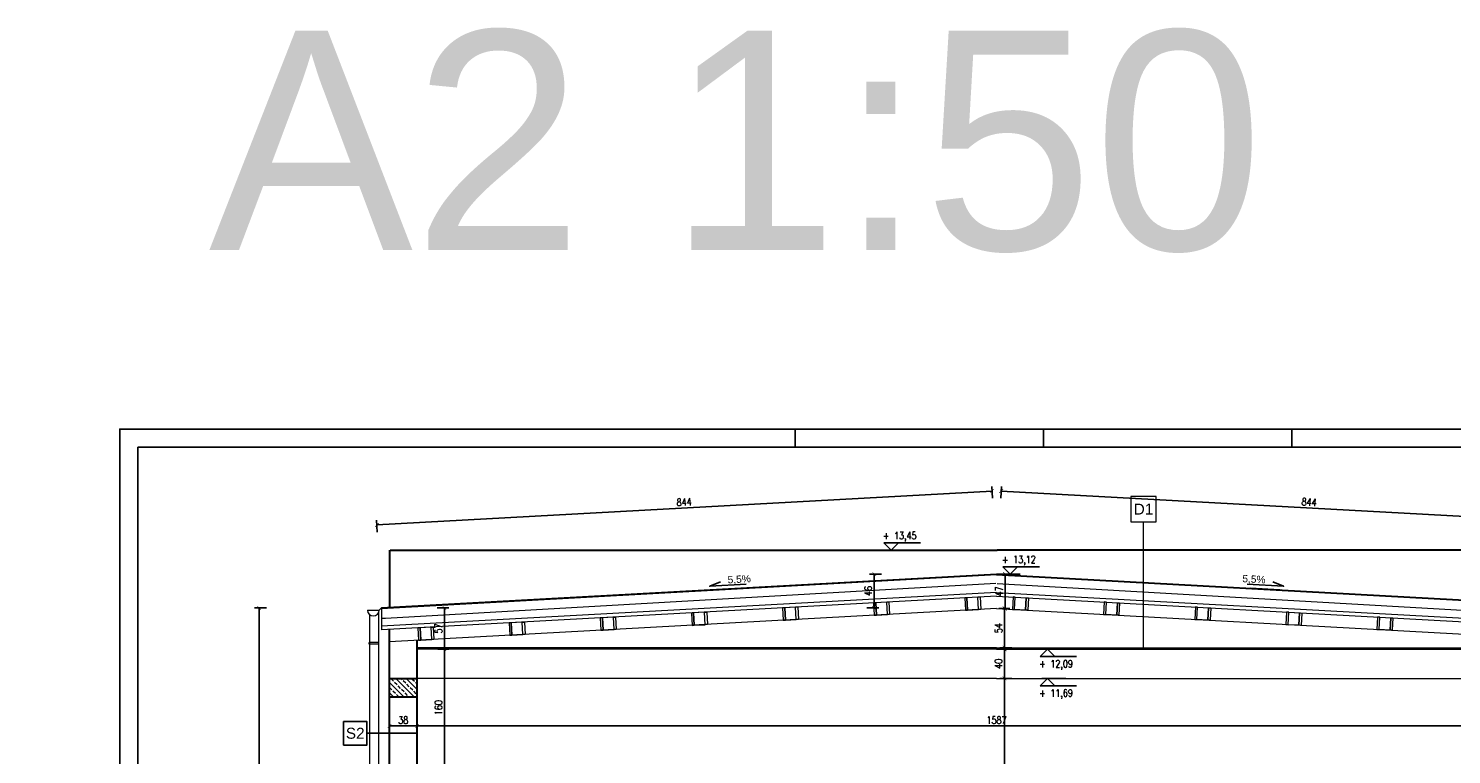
# Model space of a CAD drawing. Header units: millimetres. Extents: x 0 to 111311, y -48878 to -25280.
# Tile 15 of 244: x 70064 to 72013, y -42230 to -41236. Entities that reach past the tile are written whole.
import ezdxf
from ezdxf.enums import TextEntityAlignment as Align

# ---------------------------------------------------------------- set-up
doc = ezdxf.new("R2010")
doc.units = ezdxf.units.MM
doc.layers.get('Defpoints').update_dxf_attribs({"color": 30})
for name, color, linetype, lineweight in [('0.09', 22, 'Continuous', 9), ('0.15', 52, 'Continuous', 15), ('izol term', 30, 'BATTING', 0), ('J 0.15', 40, 'Continuous', 15), ('J wymiary', 1, 'Continuous', 9), ('kreskowanie', 250, 'Continuous', 9), ('OPIS', 7, 'Continuous', 5), ('sciany', 252, 'Continuous', 30)]:
    doc.layers.add(name, color=color, linetype=linetype, lineweight=lineweight)
doc.layers.add('e-cad_cienkie', color=1, linetype='Continuous')
doc.layers.add('e-cad_opisy', color=7, linetype='Continuous')
doc.styles.add('e-cad_1', font='simplex.shx', dxfattribs={"width": 0.8})
doc.styles.add('E-CAD_TTF', font='arial.ttf')
doc.styles.get("Standard").update_dxf_attribs({"font": 'arial.ttf'})
doc.linetypes.add('BATTING', pattern='A,0.00254,-2.54,[134,ltypeshp.shx,S=2.54,R=0,X=-2.54,Y=0],-5.08,[134,ltypeshp.shx,S=2.54,R=180,X=2.54,Y=0],-2.54', length=10.16254)
doc.dimstyles.new('e-cad_1_50_[cm]', dxfattribs={"dimscale": 5, "dimtxt": 2, "dimasz": 1, "dimexe": 1.25, "dimexo": 0.625, "dimtad": 1, "dimdec": 0, "dimrnd": 0.1, "dimzin": 1, "dimtxsty": 'e-cad_1', "dimblk": 'ARCHTICK', "dimcen": 2.5, "dimclrd": 7, "dimclre": 7, "dimclrt": 7, "dimadec": 0, "dimazin": 0, "dimtfac": 1, "dimtmove": 1, "dimatfit": 3, "dimldrblk": 'OBLIQUE', "dimfxl": 2, "dimfxlon": 1, "dimarcsym": 0})

# ---------------------------------------------------------------- blocks, each defined once
blk = doc.blocks.new('_ArchTick')
at = {"color": 0, "linetype": 'ByBlock', "const_width": 0.15}
blk.add_lwpolyline([(-0.5, -0.5), (0.5, 0.5)], dxfattribs=at)
blk = doc.blocks.new('*D1953')
at = {"layer": 'Defpoints', "color": 0, "ltscale": 2}
for p in [(71400.8, -42126.2), (71459.6, -42126.2), (71511.2, -42601.2)]:
    blk.add_point(p, dxfattribs=at)
at = {"layer": 'J wymiary', "color": 7, "lineweight": -2, "ltscale": 2}
for p, q in [((71410.8, -42126.2), (71394.5, -42126.2)), ((71400.8, -42601.2), (71400.8, -42126.2)), ((71410.8, -42601.2), (71394.5, -42601.2))]:
    blk.add_line(p, q, dxfattribs=at)
at = {"layer": 'J wymiary', "color": 7, "lineweight": -2, "ltscale": 2, "xscale": 5, "yscale": 5, "zscale": 5}
for p, rotation in [((71400.8, -42126.2), 90), ((71400.8, -42601.2), 270)]:
    blk.add_blockref('_ArchTick', p, dxfattribs=dict(at, rotation=rotation))
at = {"layer": 'J wymiary', "color": 7, "ltscale": 2, "insert": (71392.7, -42363.7), "char_height": 10, "attachment_point": 5, "rotation": 90, "style": 'e-cad_1'}
blk.add_mtext('475', dxfattribs=at)
blk = doc.blocks.new('_Oblique')
at = {"layer": 'kreskowanie', "color": 0, "lineweight": -2}
blk.add_line((-0.5, -0.5), (0.5, 0.5), dxfattribs=at)
blk = doc.blocks.new('*D1954')
at = {"layer": 'Defpoints', "color": 0, "ltscale": 2}
for p in [(71389.9, -42030.4), (71400.8, -42030.4), (71459.6, -42084.2)]:
    blk.add_point(p, dxfattribs=at)
at = {"layer": 'J wymiary', "color": 7, "lineweight": -2, "ltscale": 2}
for p, q in [((71393.1, -42030.4), (71407, -42030.4)), ((71400.8, -42084.2), (71400.8, -42030.4)), ((71410.8, -42084.2), (71394.5, -42084.2))]:
    blk.add_line(p, q, dxfattribs=at)
at = {"layer": 'J wymiary', "color": 7, "lineweight": -2, "ltscale": 2, "xscale": 5, "yscale": 5, "zscale": 5}
for p, rotation in [((71400.8, -42030.4), 90), ((71400.8, -42084.2), 270)]:
    blk.add_blockref('_ArchTick', p, dxfattribs=dict(at, rotation=rotation))
at = {"layer": 'J wymiary', "color": 7, "ltscale": 2, "insert": (71392.7, -42057.3), "char_height": 10, "attachment_point": 5, "rotation": 90, "style": 'e-cad_1'}
blk.add_mtext('54', dxfattribs=at)
blk = doc.blocks.new('*D1959')
at = {"layer": 'Defpoints', "color": 0, "ltscale": 2}
for p in [(71389.9, -41983.4), (71401.7, -41983.4), (71393.1, -42030.6)]:
    blk.add_point(p, dxfattribs=at)
at = {"layer": 'J wymiary', "color": 7, "lineweight": -2, "ltscale": 2}
for p, q in [((71393.1, -41983.4), (71408, -41983.4)), ((71401.7, -42030.6), (71401.7, -41983.4)), ((71396.2, -42030.6), (71408, -42030.6))]:
    blk.add_line(p, q, dxfattribs=at)
at = {"layer": 'J wymiary', "color": 7, "lineweight": -2, "ltscale": 2, "xscale": 5, "yscale": 5, "zscale": 5}
for p, rotation in [((71401.7, -41983.4), 90), ((71401.7, -42030.6), 270)]:
    blk.add_blockref('_ArchTick', p, dxfattribs=dict(at, rotation=rotation))
at = {"layer": 'J wymiary', "color": 7, "ltscale": 2, "insert": (71393.6, -42007), "char_height": 10, "attachment_point": 5, "rotation": 90, "style": 'e-cad_1'}
blk.add_mtext('47', dxfattribs=at)
blk = doc.blocks.new('*D1960')
at = {"layer": 'Defpoints', "color": 0, "ltscale": 2}
for p in [(71400.8, -42086.2), (71459.6, -42086.2), (71459.6, -42126.2)]:
    blk.add_point(p, dxfattribs=at)
at = {"layer": 'J wymiary', "color": 7, "lineweight": -2, "ltscale": 2}
for p, q in [((71410.8, -42086.2), (71394.5, -42086.2)), ((71400.8, -42126.2), (71400.8, -42086.2)), ((71410.8, -42126.2), (71394.5, -42126.2))]:
    blk.add_line(p, q, dxfattribs=at)
at = {"layer": 'J wymiary', "color": 7, "lineweight": -2, "ltscale": 2, "xscale": 5, "yscale": 5, "zscale": 5}
for p, rotation in [((71400.8, -42086.2), 90), ((71400.8, -42126.2), 270)]:
    blk.add_blockref('_ArchTick', p, dxfattribs=dict(at, rotation=rotation))
at = {"layer": 'J wymiary', "color": 7, "ltscale": 2, "insert": (71392.7, -42106.2), "char_height": 10, "attachment_point": 5, "rotation": 90, "style": 'e-cad_1'}
blk.add_mtext('40', dxfattribs=at)
blk = doc.blocks.new('e-cad_kota_3_1')
blk.add_line((-2, -2), (8, -2))
blk.add_lwpolyline([(-2, -2), (0, 0), (2, -2)])
at = {"style": 'e-cad_1', "width": 0.8}
blk.add_attdef('ZNAK', text='', height=2, dxfattribs=at).set_placement((-0.5, -5), align=Align.RIGHT)
blk.add_attdef('RZEDNA', (0.8, -5), '', height=2, dxfattribs=at)
blk = doc.blocks.new('e-cad_kota_3')
blk.add_line((-2, 2), (8, 2))
blk.add_lwpolyline([(-2, 2), (0, 0), (2, 2)])
at = {"style": 'e-cad_1', "width": 0.8}
blk.add_attdef('ZNAK', text='', height=2, dxfattribs=at).set_placement((-0.5, 3), align=Align.RIGHT)
blk.add_attdef('RZEDNA', (0.8, 3), '', height=2, dxfattribs=at)
blk = doc.blocks.new('e-cad_spadek_L')
at = {"layer": 'e-cad_cienkie'}
blk.add_lwpolyline([(2, 1), (5, 0), (-5, 0)], dxfattribs=at)
at = {"layer": 'e-cad_opisy', "style": 'E-CAD_TTF'}
blk.add_attdef('WARTOSC', text='', height=2, dxfattribs=at).set_placement((0, 0.5), align=Align.RIGHT)
blk = doc.blocks.new('A2_poziom')
at = {"ltscale": 0.8}
for p, q in [((210, 415), (210, 420)), ((278, 415), (278, 420)), ((346, 415), (346, 420))]:
    blk.add_line(p, q, dxfattribs=at)
for points in [[(0, 0), (0, 297), (25, 297), (25, 420), (594, 420), (594, 0)], [(30, 5), (589, 5), (589, 415), (30, 415)]]:
    blk.add_lwpolyline(points, close=True)
blk = doc.blocks.new('*D1961')
at = {"layer": 'Defpoints', "color": 0, "ltscale": 2}
for p in [(71389.9, -41983.4), (70547.6, -42029.7), (71222.4, -42029.7)]:
    blk.add_point(p, dxfattribs=at)
at = {"layer": 'J wymiary', "color": 7, "lineweight": -2, "ltscale": 2}
for p, q in [((71232.4, -41983.4), (71216.1, -41983.4)), ((71222.4, -41983.4), (71222.4, -42029.7)), ((71212.4, -42029.7), (71228.6, -42029.7))]:
    blk.add_line(p, q, dxfattribs=at)
at = {"layer": 'J wymiary', "color": 7, "lineweight": -2, "ltscale": 2, "xscale": 5, "yscale": 5, "zscale": 5}
for p, rotation in [((71222.4, -41983.4), 90), ((71222.4, -42029.7), 270)]:
    blk.add_blockref('_ArchTick', p, dxfattribs=dict(at, rotation=rotation))
at = {"layer": 'J wymiary', "color": 7, "ltscale": 2, "insert": (71214.2, -42006.5), "char_height": 10, "attachment_point": 5, "rotation": 90, "style": 'e-cad_1'}
blk.add_mtext('46', dxfattribs=at)
blk = doc.blocks.new('*D1962')
at = {"layer": 'Defpoints', "color": 0, "ltscale": 4}
for p in [(70547.6, -42029.7), (70380, -43308.2), (70470.3, -43308.2)]:
    blk.add_point(p, dxfattribs=at)
at = {"layer": 'J wymiary', "color": 7, "lineweight": -2, "ltscale": 2}
for p, q in [((70390, -42029.7), (70373.7, -42029.7)), ((70380, -42029.7), (70380, -43308.2)), ((70390, -43308.2), (70373.7, -43308.2))]:
    blk.add_line(p, q, dxfattribs=at)
at = {"layer": 'J wymiary', "color": 7, "lineweight": -2, "ltscale": 4, "xscale": 5, "yscale": 5, "zscale": 5}
for p, rotation in [((70380, -42029.7), 90), ((70380, -43308.2), 270)]:
    blk.add_blockref('_ArchTick', p, dxfattribs=dict(at, rotation=rotation))
at = {"layer": 'J wymiary', "color": 7, "ltscale": 4, "insert": (70371.9, -42668.9), "char_height": 10, "attachment_point": 5, "rotation": 90, "style": 'e-cad_1'}
blk.add_mtext('1279', dxfattribs=at)
blk = doc.blocks.new('*D1967')
at = {"layer": 'Defpoints', "color": 0, "ltscale": 2}
for p in [(70558.4, -42169.3), (70596.4, -42169.3), (70596.4, -42191.3)]:
    blk.add_point(p, dxfattribs=at)
at = {"layer": 'J wymiary', "color": 7, "lineweight": -2, "ltscale": 2}
for p, q in [((70558.4, -42181.3), (70558.4, -42197.6)), ((70558.4, -42191.3), (70596.4, -42191.3)), ((70596.4, -42181.3), (70596.4, -42197.6))]:
    blk.add_line(p, q, dxfattribs=at)
at = {"layer": 'J wymiary', "color": 7, "lineweight": -2, "ltscale": 2, "xscale": 5, "yscale": 5, "zscale": 5, "rotation": 180}
blk.add_blockref('_ArchTick', (70558.4, -42191.3), dxfattribs=at)
at = {"layer": 'J wymiary', "color": 7, "lineweight": -2, "ltscale": 2, "xscale": 5, "yscale": 5, "zscale": 5}
blk.add_blockref('_ArchTick', (70596.4, -42191.3), dxfattribs=at)
at = {"layer": 'J wymiary', "color": 7, "ltscale": 2, "insert": (70577.4, -42183.2), "char_height": 10, "attachment_point": 5, "style": 'e-cad_1'}
blk.add_mtext('38', dxfattribs=at)
blk = doc.blocks.new('*D1968')
at = {"layer": 'Defpoints', "color": 0, "ltscale": 2}
for p in [(70596.4, -42169.3), (72183.4, -42160.1), (72183.4, -42191.3)]:
    blk.add_point(p, dxfattribs=at)
at = {"layer": 'J wymiary', "color": 7, "lineweight": -2, "ltscale": 2}
for p, q in [((70596.4, -42181.3), (70596.4, -42197.6)), ((70596.4, -42191.3), (72183.4, -42191.3)), ((72183.4, -42181.3), (72183.4, -42197.6))]:
    blk.add_line(p, q, dxfattribs=at)
at = {"layer": 'J wymiary', "color": 7, "lineweight": -2, "ltscale": 2, "xscale": 5, "yscale": 5, "zscale": 5, "rotation": 180}
blk.add_blockref('_ArchTick', (70596.4, -42191.3), dxfattribs=at)
at = {"layer": 'J wymiary', "color": 7, "lineweight": -2, "ltscale": 2, "xscale": 5, "yscale": 5, "zscale": 5}
blk.add_blockref('_ArchTick', (72183.4, -42191.3), dxfattribs=at)
at = {"layer": 'J wymiary', "color": 7, "ltscale": 2, "insert": (71389.9, -42183.2), "char_height": 10, "attachment_point": 5, "style": 'e-cad_1'}
blk.add_mtext('1587', dxfattribs=at)
blk = doc.blocks.new('*D1988')
at = {"layer": 'Defpoints', "color": 0, "ltscale": 2}
for p in [(71383.7, -41869.6), (71389.9, -41983.4), (70547.5, -42029.7)]:
    blk.add_point(p, dxfattribs=at)
at = {"layer": 'J wymiary', "color": 7, "lineweight": -2, "ltscale": 2}
for p, q in [((70541.3, -41916), (71383.7, -41869.6)), ((71384.2, -41879.6), (71383.3, -41863.4)), ((70541.8, -41926), (70540.9, -41909.7))]:
    blk.add_line(p, q, dxfattribs=at)
at = {"layer": 'J wymiary', "color": 7, "lineweight": -2, "ltscale": 2, "xscale": 5, "yscale": 5, "zscale": 5}
for p, rotation in [((71383.7, -41869.6), 3.148096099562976), ((70541.3, -41916), 183.148096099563)]:
    blk.add_blockref('_ArchTick', p, dxfattribs=dict(at, rotation=rotation))
at = {"layer": 'J wymiary', "color": 7, "ltscale": 2, "insert": (70962, -41884.7), "char_height": 10, "attachment_point": 5, "rotation": 3.1481, "style": 'e-cad_1'}
blk.add_mtext('844', dxfattribs=at)
blk = doc.blocks.new('*D1989')
at = {"layer": 'Defpoints', "color": 0, "ltscale": 2}
for p in [(71396.2, -41869.6), (71389.9, -41983.4), (72232.4, -42029.7)]:
    blk.add_point(p, dxfattribs=at)
at = {"layer": 'J wymiary', "color": 7, "lineweight": -2, "ltscale": 2}
for p, q in [((71395.7, -41879.6), (71396.5, -41863.4)), ((72238.6, -41916), (71396.2, -41869.6)), ((72238.1, -41926), (72239, -41909.7))]:
    blk.add_line(p, q, dxfattribs=at)
at = {"layer": 'J wymiary', "color": 7, "lineweight": -2, "ltscale": 2, "xscale": 5, "yscale": 5, "zscale": 5}
for p, rotation in [((71396.2, -41869.6), 176.851903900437), ((72238.6, -41916), 356.851903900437)]:
    blk.add_blockref('_ArchTick', p, dxfattribs=dict(at, rotation=rotation))
at = {"layer": 'J wymiary', "color": 7, "ltscale": 2, "insert": (71817.9, -41884.7), "char_height": 10, "attachment_point": 5, "rotation": 356.8519, "style": 'e-cad_1'}
blk.add_mtext('844', dxfattribs=at)
blk = doc.blocks.new('*D2000')
at = {"layer": 'Defpoints', "color": 0, "ltscale": 2}
for p in [(70621.6, -42086.2), (70633.7, -42086.2), (70586.6, -42246.2)]:
    blk.add_point(p, dxfattribs=at)
at = {"layer": 'J wymiary', "color": 7, "lineweight": -2, "ltscale": 2}
for p, q in [((70624.8, -42086.2), (70640, -42086.2)), ((70633.7, -42246.2), (70633.7, -42086.2)), ((70623.7, -42246.2), (70640, -42246.2))]:
    blk.add_line(p, q, dxfattribs=at)
at = {"layer": 'J wymiary', "color": 7, "lineweight": -2, "ltscale": 2, "xscale": 5, "yscale": 5, "zscale": 5}
for p, rotation in [((70633.7, -42086.2), 90), ((70633.7, -42246.2), 270)]:
    blk.add_blockref('_ArchTick', p, dxfattribs=dict(at, rotation=rotation))
at = {"layer": 'J wymiary', "color": 7, "ltscale": 2, "insert": (70625.6, -42166.2), "char_height": 10, "attachment_point": 5, "rotation": 90, "style": 'e-cad_1'}
blk.add_mtext('160', dxfattribs=at)
blk = doc.blocks.new('*D2001')
at = {"layer": 'Defpoints', "color": 0, "ltscale": 2}
for p in [(70547.6, -42029.7), (70633.7, -42029.7), (70621.6, -42086.2)]:
    blk.add_point(p, dxfattribs=at)
at = {"layer": 'J wymiary', "color": 7, "lineweight": -2, "ltscale": 2}
for p, q in [((70623.7, -42029.7), (70640, -42029.7)), ((70633.7, -42086.2), (70633.7, -42029.7)), ((70624.8, -42086.2), (70640, -42086.2))]:
    blk.add_line(p, q, dxfattribs=at)
at = {"layer": 'J wymiary', "color": 7, "lineweight": -2, "ltscale": 2, "xscale": 5, "yscale": 5, "zscale": 5}
for p, rotation in [((70633.7, -42029.7), 90), ((70633.7, -42086.2), 270)]:
    blk.add_blockref('_ArchTick', p, dxfattribs=dict(at, rotation=rotation))
at = {"layer": 'J wymiary', "color": 7, "ltscale": 2, "insert": (70625.6, -42057.9), "char_height": 10, "attachment_point": 5, "rotation": 90, "style": 'e-cad_1'}
blk.add_mtext('57', dxfattribs=at)

msp = doc.modelspace()

# ---------------------------------------------------------------- hatches: boundary and pattern name
at = {"layer": 'OPIS'}
h = msp.add_hatch(dxfattribs=at)
h.set_pattern_fill('JIS_STN_2.5', color=256, scale=4, angle=90, style=0)
h.set_pattern_definition([(135, (-3504.27, -7412.334), (-7.0710678, -7.0710678), []), (135, (-3504.27, -7405.274), (-7.0710678, -7.0710678), [4.8, -2])])
h.paths.add_polyline_path([(70596.444, -42151.178), (70596.444, -42150.178), (70596.444, -42126.178), (70558.444, -42126.178), (70558.444, -42128.765), (70558.444, -42136.545), (70558.444, -42150.178), (70571.444, -42151.178)])

# ---------------------------------------------------------------- linework, layer by layer
at = {"ltscale": 12}
msp.add_line((70596.444, -42201.352), (70527.563, -42201.352), dxfattribs=at)
msp.add_lwpolyline([(70495.563, -42185.352), (70527.563, -42185.352), (70527.563, -42217.352), (70495.563, -42217.352)], close=True)
at = {"layer": '0.09'}
for p, q in [((71389.944, -42030.446), (70558.444, -42076.178)), ((71389.944, -42030.446), (72221.444, -42076.178)), ((70558.444, -42126.178), (70558.444, -42076.178)), ((71389.944, -42126.178), (70558.444, -42126.178)), ((71389.944, -42126.178), (72221.444, -42126.178))]:
    msp.add_line(p, q, dxfattribs=at)
for points in [[(71349.363, -42015.652), (71346.368, -42015.817), (71347.302, -42032.791), (71350.297, -42032.626)], [(71364.341, -42014.828), (71349.363, -42015.652), (71350.297, -42032.626), (71365.274, -42031.802)], [(71364.341, -42014.828), (71367.336, -42014.663), (71368.27, -42031.638), (71365.274, -42031.802)], [(71415.547, -42014.828), (71412.552, -42014.663), (71411.618, -42031.638), (71414.613, -42031.802)], [(71415.547, -42014.828), (71430.524, -42015.652), (71429.591, -42032.626), (71414.613, -42031.802)], [(71430.524, -42015.652), (71433.52, -42015.817), (71432.586, -42032.791), (71429.591, -42032.626)], [(70974.944, -42036.52), (70971.949, -42036.685), (70972.883, -42053.659), (70975.878, -42053.494)], [(70989.922, -42035.696), (70974.944, -42036.52), (70975.878, -42053.494), (70990.855, -42052.671)], [(70989.922, -42035.696), (70992.917, -42035.531), (70993.851, -42052.506), (70990.855, -42052.671)], [(71099.741, -42029.381), (71096.745, -42029.546), (71097.679, -42046.52), (71100.674, -42046.355)], [(71114.718, -42028.557), (71099.741, -42029.381), (71100.674, -42046.355), (71115.652, -42045.532)], [(71114.718, -42028.557), (71117.714, -42028.393), (71118.647, -42045.367), (71115.652, -42045.532)], [(71224.552, -42022.517), (71221.557, -42022.681), (71222.49, -42039.656), (71225.486, -42039.491)], [(71239.529, -42021.693), (71224.552, -42022.517), (71225.486, -42039.491), (71240.463, -42038.667)], [(71239.529, -42021.693), (71242.525, -42021.528), (71243.458, -42038.502), (71240.463, -42038.667)], [(71540.358, -42021.693), (71537.363, -42021.528), (71536.429, -42038.502), (71539.425, -42038.667)], [(71540.358, -42021.693), (71555.336, -42022.517), (71554.402, -42039.491), (71539.425, -42038.667)], [(71555.336, -42022.517), (71558.331, -42022.681), (71557.398, -42039.656), (71554.402, -42039.491)], [(71665.17, -42028.557), (71662.174, -42028.393), (71661.241, -42045.367), (71664.236, -42045.532)], [(71665.17, -42028.557), (71680.147, -42029.381), (71679.214, -42046.355), (71664.236, -42045.532)], [(71680.147, -42029.381), (71683.143, -42029.546), (71682.209, -42046.52), (71679.214, -42046.355)], [(71789.966, -42035.696), (71786.971, -42035.531), (71786.037, -42052.506), (71789.032, -42052.671)], [(71789.966, -42035.696), (71804.943, -42036.52), (71804.01, -42053.494), (71789.032, -42052.671)], [(71804.943, -42036.52), (71807.939, -42036.685), (71807.005, -42053.659), (71804.01, -42053.494)], [(70600.495, -42056.84), (70597.5, -42057.004), (70598.433, -42073.979), (70601.429, -42073.814)], [(70615.473, -42056.016), (70600.495, -42056.84), (70601.429, -42073.814), (70616.406, -42072.99)], [(70615.473, -42056.016), (70618.468, -42055.851), (70619.402, -42072.825), (70616.406, -42072.99)], [(70725.307, -42049.975), (70722.311, -42050.14), (70723.245, -42067.114), (70726.24, -42066.949)], [(70740.284, -42049.151), (70725.307, -42049.975), (70726.24, -42066.949), (70741.218, -42066.126)], [(70740.284, -42049.151), (70743.279, -42048.987), (70744.213, -42065.961), (70741.218, -42066.126)], [(70850.118, -42043.11), (70847.122, -42043.275), (70848.056, -42060.249), (70851.052, -42060.085)], [(70865.095, -42042.287), (70850.118, -42043.11), (70851.052, -42060.085), (70866.029, -42059.261)], [(70865.095, -42042.287), (70868.091, -42042.122), (70869.024, -42059.096), (70866.029, -42059.261)], [(71914.792, -42042.287), (71911.797, -42042.122), (71910.863, -42059.096), (71913.859, -42059.261)], [(71914.792, -42042.287), (71929.77, -42043.11), (71928.836, -42060.085), (71913.859, -42059.261)], [(71929.77, -42043.11), (71932.765, -42043.275), (71931.832, -42060.249), (71928.836, -42060.085)]]:
    msp.add_lwpolyline(points, close=True, dxfattribs=at)
at = {"layer": '0.15'}
for p, q in [((71389.944, -42084.178), (70596.444, -42084.178)), ((71389.944, -42086.178), (70596.444, -42086.178)), ((71389.944, -42084.178), (72183.444, -42084.178)), ((71389.944, -42086.178), (72183.444, -42086.178))]:
    msp.add_line(p, q, dxfattribs=at)
at = {"layer": 'e-cad_cienkie', "ltscale": 2}
for p, q in [((71238.013, -41950.707), (71270.513, -41950.707)), ((71389.944, -41983.375), (71422.444, -41983.375)), ((71042.629, -42002.477), (71001.879, -42004.718)), ((71737.259, -42002.477), (71778.008, -42004.718)), ((71452.093, -42086.178), (71484.593, -42086.178)), ((71452.093, -42126.178), (71484.593, -42126.178))]:
    msp.add_line(p, q, dxfattribs=at)
at = {"layer": 'izol term', "linetype": 'BATTING', "ltscale": 0.9}
for points in [[(71389.01, -41996.434), (71389.01, -41996.434), (70552.931, -42043.953), (70547.51, -42043.953)], [(71390.877, -41996.434), (71390.877, -41996.434), (72226.957, -42043.953), (72232.377, -42043.953)]]:
    msp.add_lwpolyline(points, dxfattribs=at)
at = {"layer": 'J 0.15'}
for p, q in [((71389.944, -41983.375), (70547.51, -42029.708)), ((71389.944, -41984.376), (70547.51, -42030.71)), ((71389.944, -41983.375), (72232.377, -42029.708)), ((71389.944, -41984.376), (72232.377, -42030.71)), ((71389.944, -42008.412), (70547.749, -42054.745)), ((71389.944, -42013.42), (70547.785, -42059.739)), ((71389.944, -42008.412), (72232.377, -42054.746)), ((71389.944, -42013.42), (72232.103, -42059.739)), ((70547.571, -42029.704), (70547.785, -42059.739))]:
    msp.add_line(p, q, dxfattribs=at)
at = {"layer": 'OPIS', "ltscale": 50}
msp.add_line((71591.149, -42086.178), (71591.149, -41911.9, 0), dxfattribs=at)
at = {"layer": 'OPIS'}
for p, q in [((70528.434, -42032.618), (70544.434, -42032.618)), ((70528.434, -42032.618), (70544.434, -42032.618)), ((70543.308, -42036.711), (70543.308, -42152.953)), ((70547.571, -42029.704), (70544.434, -42032.618)), ((70531.308, -42038.76), (70531.308, -42160.267)), ((70543.308, -42056.711), (70543.308, -43295.178)), ((70531.308, -42058.76), (70531.308, -43295.178)), ((70530.808, -42079.226), (70530.808, -42077.226)), ((70543.808, -42077.226), (70530.808, -42077.226)), ((70543.808, -42079.226), (70530.808, -42079.226))]:
    msp.add_line(p, q, dxfattribs=at)
at = {"layer": 'OPIS', "ltscale": 50, "elevation": 0}
msp.add_lwpolyline([(71573.649, -41911.9), (71608.649, -41911.9), (71608.649, -41876.9), (71573.649, -41876.9)], close=True, dxfattribs=at)
at = {"layer": 'OPIS'}
msp.add_arc((70536.434, -42032.618), 8, 180, 0, dxfattribs=at)
msp.add_arc((70536.434, -42032.618), 8, 180, 0, dxfattribs=at)
at = {"layer": 'sciany'}
for p, q in [((70559.103, -42029.158), (70559.103, -41950.707)), ((70559.377, -41950.707), (71390.877, -41950.707)), ((72222.377, -41950.707), (71390.877, -41950.707)), ((70558.444, -42246.178), (70558.444, -42059.152)), ((70596.444, -42246.178), (70596.444, -42074.088)), ((70558.444, -42126.178), (70596.444, -42126.178)), ((70558.444, -42151.178), (70596.444, -42151.178))]:
    msp.add_line(p, q, dxfattribs=at)

# ---------------------------------------------------------------- block references
at = {"layer": 'e-cad_opisy', "ltscale": 2, "xscale": 5, "yscale": 5, "zscale": 5}
msp.add_blockref('A2_poziom', (70064.078, -43884.707), dxfattribs=at)
for name, p, values in [('e-cad_kota_3', (71245.513, -41950.707), {'RZEDNA': '13,45', 'ZNAK': '+'}), ('e-cad_kota_3', (71408.658, -41983.375), {'RZEDNA': '13,12', 'ZNAK': '+'}), ('e-cad_kota_3_1', (71459.593, -42086.178), {'RZEDNA': '12,09', 'ZNAK': '+'}), ('e-cad_kota_3_1', (71459.593, -42126.178), {'RZEDNA': '11,69', 'ZNAK': '+'})]:
    msp.add_blockref(name, p, dxfattribs=at).add_auto_attribs(values)
at = {"layer": 'e-cad_opisy', "ltscale": 2}
ref = msp.add_blockref('e-cad_spadek_L', (71021.979, -41998.605), dxfattribs=dict(at, xscale=-4.999999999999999, yscale=5.000000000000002, zscale=5, rotation=3.148096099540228))
ref.add_attrib('WARTOSC', '5,5%', dxfattribs={"ltscale": 2, "height": 10, "rotation": 3.148096, "style": 'E-CAD_TTF'}).set_placement((71053.636, -41994.36), align=Align.RIGHT)
at = {"layer": 'e-cad_opisy', "ltscale": 2, "xscale": 4.999999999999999, "yscale": 5.000000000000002, "zscale": 5, "rotation": 356.8519039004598}
msp.add_blockref('e-cad_spadek_L', (71757.908, -41998.605), dxfattribs=at).add_auto_attribs({'WARTOSC': '5,5%'})

# ---------------------------------------------------------------- texts
at = {"insert": (70511.563, -42201.352), "char_height": 15, "width": 32, "attachment_point": 5}
msp.add_mtext('S2', dxfattribs=at)
at = {"layer": 'OPIS', "insert": (71033.392, -41391.65), "char_height": 300, "width": 1945.30328, "attachment_point": 5, "line_spacing_factor": 0.857143}
msp.add_mtext('{\\fArial|b0|i0|c0|p34;A2 1:50}', dxfattribs=at)
at = {"layer": 'OPIS', "linetype": 'Continuous', "insert": (71591.149, -41894.4, 0), "char_height": 15, "width": 21.21108, "attachment_point": 5}
msp.add_mtext('{\\A1;D1}', dxfattribs=at)

# ---------------------------------------------------------------- dimensions: what is measured, and where the dimension line sits
at = {"layer": 'J wymiary', "ltscale": 2}
for p1, distance, picture, middle in [((70547.51, -42029.708), 113.907, '*D1988', (70962.025, -41884.694)), ((72232.377, -42029.708), -113.907, '*D1989', (71817.862, -41884.694))]:
    dim = msp.add_aligned_dim(p1=p1, p2=(71389.944, -41983.375), distance=distance, dimstyle='e-cad_1_50_[cm]', dxfattribs=at)
    dim.commit()
    dim.dimension.update_dxf_attribs({"geometry": picture, "text_midpoint": middle})
for base, p1, p2, picture, middle in [((71222.373, -42029.705), (71389.944, -41983.375), (70547.571, -42029.705), '*D1961', (71214.248, -42006.54)), ((71401.727, -41983.375), (71393.059, -42030.617), (71389.944, -41983.375), '*D1959', (71393.602, -42006.996)), ((71400.793, -42086.178), (71459.593, -42126.178), (71459.593, -42086.178), '*D1960', (71392.668, -42106.178))]:
    dim = msp.add_linear_dim(base=base, p1=p1, p2=p2, angle=90, dimstyle='e-cad_1_50_[cm]', dxfattribs=at)
    dim.commit()
    dim.dimension.update_dxf_attribs({"geometry": picture, "text_midpoint": middle})
for base, p1, p2, picture, middle in [((70380, -43308.178), (70547.571, -42029.705), (70470.286, -43308.178), '*D1962', (70371.875, -42668.942)), ((70633.73, -42029.704), (70621.632, -42086.178), (70547.571, -42029.704), '*D2001', (70625.605, -42057.941)), ((71400.793, -42030.446), (71459.593, -42084.178), (71389.944, -42030.446), '*D1954', (71392.668, -42057.312)), ((70633.73, -42086.178), (70586.558, -42246.178), (70621.632, -42086.178), '*D2000', (70625.605, -42166.178)), ((71400.793, -42126.178), (71511.243, -42601.178), (71459.593, -42126.178), '*D1953', (71392.668, -42363.678))]:
    dim = msp.add_linear_dim(base=base, p1=p1, p2=p2, angle=90, dimstyle='e-cad_1_50_[cm]', override={"dimtmove": 1}, dxfattribs=at)
    dim.commit()
    dim.dimension.update_dxf_attribs({"geometry": picture, "text_midpoint": middle})
dim = msp.add_linear_dim(base=(70596.444, -42191.307), p1=(70558.444, -42169.303), p2=(70596.444, -42169.303), dimstyle='e-cad_1_50_[cm]', dxfattribs=at)
dim.commit()
dim.dimension.update_dxf_attribs({"geometry": '*D1967', "text_midpoint": (70577.444, -42183.182)})
dim = msp.add_linear_dim(base=(72183.444, -42191.307), p1=(70596.444, -42169.303), p2=(72183.444, -42160.133), dimstyle='e-cad_1_50_[cm]', override={"dimtmove": 1}, dxfattribs=at)
dim.commit()
dim.dimension.update_dxf_attribs({"geometry": '*D1968', "text_midpoint": (71389.944, -42183.182)})

doc.saveas('drawing.dxf')
